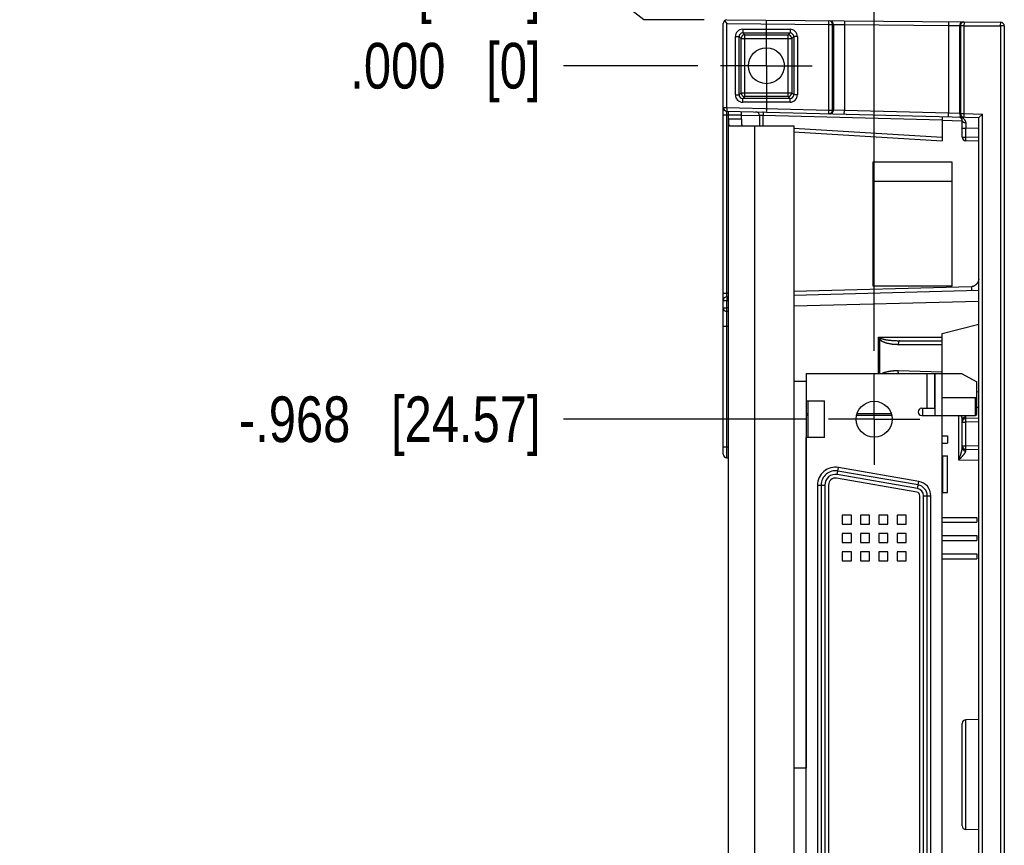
# Model space of a CAD drawing. Header units: inches. Extents: x 0 to 22, y 0 to 17.
# Tile 3 of 21: x 1.6 to 4.3, y 5.7 to 8. Entities that reach past the tile are written whole.
import ezdxf

# ---------------------------------------------------------------- set-up
doc = ezdxf.new("R2010")
doc.units = ezdxf.units.IN
doc.header["$LTSCALE"] = 1.21
doc.header["$MEASUREMENT"] = 0
doc.linetypes.add('CENTER', pattern=[0.6, 0.375, -0.075, 0.075, -0.075])
doc.layers.get('0').update_dxf_attribs({"linetype": 'CONTINUOUS'})
doc.layers.add('02___PRT_ALL_AXES', color=7, linetype='CONTINUOUS')
doc.layers.add('DIMENSIONS', color=7, linetype='CONTINUOUS')
doc.styles.get("Standard").update_dxf_attribs({"font": 'txt', "width": 0.8})
doc.dimstyles.new('DIMSTYLE_2', dxfattribs={"dimtxt": 0.125, "dimasz": 0.18, "dimexe": 0.18, "dimexo": 0.0625, "dimgap": 0.09, "dimtad": 0, "dimtih": 1, "dimtoh": 1, "dimdec": 3, "dimzin": 4, "dimdsep": 46, "dimtxsty": 'STANDARD', "dimblk": '_FILLED', "dimblk1": '_FILLED', "dimblk2": '_FILLED', "dimcen": 0.09, "dimadec": 0, "dimazin": 0, "dimtp": 0.01, "dimtm": 0.01, "dimtfac": 1, "dimtdec": 3, "dimtofl": 0, "dimtmove": 0, "dimatfit": 3, "dimldrblk": '_FILLED', "dimfxl": 1, "dimtolj": 1, "dimtzin": 4, "dimarcsym": 0})

# ---------------------------------------------------------------- blocks, each defined once
blk = doc.blocks.new('*D3')
at = {"layer": 'DIMENSIONS', "color": 2, "linetype": 'CONTINUOUS'}
for p, q in [((3.2228, 8.0564), (3.1157, 8.0564)), ((3.3362, 7.9672), (3.2228, 8.0564)), ((3.5008, 7.9672), (3.3362, 7.9672))]:
    blk.add_line(p, q, dxfattribs=at)
at = {"layer": 'DIMENSIONS', "color": 2, "linetype": 'CONTINUOUS', "insert": (3.0532, 8.1189), "char_height": 0.125, "width": 1.125, "attachment_point": 3, "line_spacing_factor": 0.9}
blk.add_mtext('.125{\\Ftxt.shx;\\W1.000000;\\H0.125000; }[3.18]', dxfattribs=at)
blk = doc.blocks.new('_FILLED')
at = {"color": 0, "linetype": 'BYBLOCK'}
blk.add_solid([(0, 0), (-1, 0.174), (-1, -0.174)], dxfattribs=at)
blk = doc.blocks.new('*D4')
at = {"layer": 'DIMENSIONS', "color": 2, "linetype": 'CONTINUOUS'}
blk.add_line((3.7786, 6.8744), (3.1157, 6.8744), dxfattribs=at)
at = {"layer": 'DIMENSIONS', "color": 2, "linetype": 'CONTINUOUS', "insert": (3.0532, 6.9369), "char_height": 0.125, "width": 1.325, "attachment_point": 3, "line_spacing_factor": 0.9}
blk.add_mtext('-.968{\\Ftxt.shx;\\W1.000000;\\H0.125000; }[24.57]', dxfattribs=at)
blk = doc.blocks.new('*D5')
at = {"layer": 'DIMENSIONS', "color": 2, "linetype": 'CONTINUOUS'}
blk.add_line((3.7786, 4.3744), (3.1157, 4.3744), dxfattribs=at)
at = {"layer": 'DIMENSIONS', "color": 2, "linetype": 'CONTINUOUS', "insert": (3.0532, 4.4369), "char_height": 0.125, "width": 1.425, "attachment_point": 3, "line_spacing_factor": 0.9}
blk.add_mtext('-3.468{\\Ftxt.shx;\\W1.000000;\\H0.125000; }[88.07]', dxfattribs=at)
blk = doc.blocks.new('*D6')
at = {"layer": 'DIMENSIONS', "color": 2, "linetype": 'CONTINUOUS'}
blk.add_line((3.9176, 3.9729), (3.1157, 3.9729), dxfattribs=at)
at = {"layer": 'DIMENSIONS', "color": 2, "linetype": 'CONTINUOUS', "insert": (3.0532, 4.0354), "char_height": 0.125, "width": 1.425, "attachment_point": 3, "line_spacing_factor": 0.9}
blk.add_mtext('-3.869{\\Ftxt.shx;\\W1.000000;\\H0.125000; }[98.27]', dxfattribs=at)
blk = doc.blocks.new('*D7')
at = {"layer": 'DIMENSIONS', "color": 2, "linetype": 'CONTINUOUS'}
blk.add_line((3.4836, 7.8419), (3.1157, 7.8419), dxfattribs=at)
at = {"layer": 'DIMENSIONS', "color": 2, "linetype": 'CONTINUOUS', "insert": (3.0532, 7.9044), "char_height": 0.125, "width": 0.825, "attachment_point": 3, "line_spacing_factor": 0.9}
blk.add_mtext('.000{\\Ftxt.shx;\\W1.000000;\\H0.125000; }[0]', dxfattribs=at)
blk = doc.blocks.new('*D8')
at = {"layer": 'DIMENSIONS', "color": 2, "linetype": 'CONTINUOUS'}
blk.add_line((3.9662, 7.062), (3.9662, 8.4218), dxfattribs=at)
at = {"layer": 'DIMENSIONS', "color": 2, "linetype": 'CONTINUOUS', "insert": (3.9037, 8.4843), "char_height": 0.125, "width": 1.425, "attachment_point": 1, "rotation": 90, "line_spacing_factor": 0.9}
blk.add_mtext('2X .295{\\Ftxt.shx;\\W1.000000;\\H0.125000; }[7.49]', dxfattribs=at)
blk = doc.blocks.new('*D9')
at = {"layer": 'DIMENSIONS', "color": 2, "linetype": 'CONTINUOUS'}
for p, q in [((3.4101, 8.2486), (3.4101, 8.4218)), ((3.5532, 8.1841), (3.4101, 8.2486)), ((3.5532, 8.0197), (3.5532, 8.1841))]:
    blk.add_line(p, q, dxfattribs=at)
at = {"layer": 'DIMENSIONS', "color": 2, "linetype": 'CONTINUOUS', "insert": (3.3476, 8.4843), "char_height": 0.125, "width": 0.925, "attachment_point": 1, "rotation": 90, "line_spacing_factor": 0.9}
blk.add_mtext('-.118{\\Ftxt.shx;\\W1.000000;\\H0.125000; }[3]', dxfattribs=at)
blk = doc.blocks.new('*D10')
at = {"layer": 'DIMENSIONS', "color": 2, "linetype": 'CONTINUOUS'}
blk.add_line((4.1052, 3.7853), (4.1052, 3.414), dxfattribs=at)
at = {"layer": 'DIMENSIONS', "color": 2, "linetype": 'CONTINUOUS', "insert": (4.0427, 3.3515), "char_height": 0.125, "width": 1.225, "attachment_point": 3, "rotation": 90, "line_spacing_factor": 0.9}
blk.add_mtext('.434{\\Ftxt.shx;\\W1.000000;\\H0.125000; }[11.02]', dxfattribs=at)
blk = doc.blocks.new('*D11')
at = {"layer": 'DIMENSIONS', "color": 2, "linetype": 'CONTINUOUS'}
blk.add_line((3.6712, 8.0295), (3.6712, 8.4218), dxfattribs=at)
at = {"layer": 'DIMENSIONS', "color": 2, "linetype": 'CONTINUOUS', "insert": (3.6087, 8.4843), "char_height": 0.125, "width": 0.825, "attachment_point": 1, "rotation": 90, "line_spacing_factor": 0.9}
blk.add_mtext('.000{\\Ftxt.shx;\\W1.000000;\\H0.125000; }[0]', dxfattribs=at)

msp = doc.modelspace()

# ---------------------------------------------------------------- linework, layer by layer
at = {"color": 7, "linetype": 'CONTINUOUS'}
for p, q in [((3.5532, 7.7279), (3.5532, 7.9572)), ((3.5562, 7.9643), (3.5632, 7.9572)), ((3.5632, 7.7279), (3.5632, 7.9572)), ((3.5632, 7.9572), (3.8424, 7.9548)), ((3.5633, 7.9672), (4.3123, 7.9607)), ((3.8424, 7.9548), (3.8425, 7.9648)), ((3.8424, 7.7206), (3.8424, 7.9548)), ((3.8424, 7.9548), (3.8524, 7.9548)), ((3.8524, 7.7206), (3.8524, 7.9548)), ((3.8524, 7.9548), (3.8547, 7.9548)), ((3.8547, 7.9548), (3.8547, 7.7205)), ((3.8547, 7.9548), (3.8847, 7.9544)), ((3.8848, 7.9644), (3.8847, 7.9544)), ((3.8847, 7.9544), (3.8847, 7.7195)), ((3.8847, 7.9544), (4.1697, 7.9519)), ((4.1698, 7.9619), (4.1697, 7.9519)), ((4.1697, 7.9519), (4.1697, 7.712)), ((4.1697, 7.9519), (4.1997, 7.9516)), ((4.1997, 7.9516), (4.1997, 7.711)), ((4.1997, 7.9516), (4.2019, 7.9515)), ((4.2019, 7.9515), (4.2019, 7.7109)), ((4.2119, 7.9515), (4.2019, 7.9515)), ((4.212, 7.9615), (4.2119, 7.9515)), ((4.2119, 7.9515), (4.2119, 7.7109)), ((4.2119, 7.9515), (4.3122, 7.9507)), ((4.3122, 7.9507), (4.3123, 7.9607)), ((4.3122, 7.9507), (4.3122, 3.868)), ((4.3222, 7.9507), (4.3122, 7.9507)), ((4.3222, 7.9507), (4.3222, 3.868)), ((3.5864, 7.7621), (3.5864, 7.9216)), ((3.5864, 7.9216), (3.5964, 7.9216)), ((3.5964, 7.7621), (3.5964, 7.9216)), ((3.5964, 7.9216), (3.6019, 7.9162)), ((3.6064, 7.9416), (3.6064, 7.9316)), ((3.6064, 7.9416), (3.7359, 7.9416)), ((3.6064, 7.9316), (3.6119, 7.9262)), ((3.6064, 7.9316), (3.7359, 7.9316)), ((3.6119, 7.7575), (3.6119, 7.9262)), ((3.6119, 7.9262), (3.7305, 7.9262)), ((3.7359, 7.9316), (3.7305, 7.9262)), ((3.7305, 7.7575), (3.7305, 7.9262)), ((3.7359, 7.9416), (3.7359, 7.9316)), ((3.7459, 7.9216), (3.7405, 7.9162)), ((3.7459, 7.9216), (3.7459, 7.7621)), ((3.7559, 7.9216), (3.7459, 7.9216)), ((3.7559, 7.9216), (3.7559, 7.7621)), ((3.6019, 7.7675), (3.6019, 7.9162)), ((3.6019, 7.9162), (3.7405, 7.9162)), ((3.7405, 7.9162), (3.7405, 7.7675)), ((3.5864, 7.7621), (3.5964, 7.7621)), ((3.5964, 7.7621), (3.6019, 7.7675)), ((3.6019, 7.7675), (3.7405, 7.7675)), ((3.7459, 7.7621), (3.7405, 7.7675)), ((3.7559, 7.7621), (3.7459, 7.7621)), ((3.6064, 7.7521), (3.6119, 7.7575)), ((3.6064, 7.7421), (3.6064, 7.7521)), ((3.7359, 7.7521), (3.6064, 7.7521)), ((3.7359, 7.7421), (3.6064, 7.7421)), ((3.7305, 7.7575), (3.6119, 7.7575)), ((3.7359, 7.7521), (3.7305, 7.7575)), ((3.7359, 7.7421), (3.7359, 7.7521)), ((3.5532, 7.1996), (3.5532, 7.7279)), ((3.5532, 7.7279), (3.5632, 7.7279)), ((3.5532, 7.7079), (3.5632, 7.7079)), ((3.5632, 7.7279), (3.5629, 7.7179)), ((3.5629, 7.7179), (4.2522, 7.6999)), ((3.5632, 7.7079), (3.5629, 7.7179)), ((3.5632, 7.7279), (3.8424, 7.7206)), ((3.5632, 7.2196), (3.5632, 7.7079)), ((3.5632, 7.7079), (3.5672, 7.7078)), ((3.5672, 4.1009), (3.5672, 7.7178)), ((3.5672, 7.7076), (3.6032, 7.7076)), ((3.6032, 7.6954), (3.6032, 7.7169)), ((3.6032, 7.7069), (3.6522, 7.7056)), ((3.6522, 7.7058), (3.6522, 7.6774)), ((3.6619, 7.7053), (3.6522, 7.7058)), ((3.6619, 7.7053), (3.6619, 7.6774)), ((4.1522, 7.6925), (3.6619, 7.7053)), ((3.8422, 7.7106), (3.8424, 7.7206)), ((3.8424, 7.7206), (3.8524, 7.7206)), ((3.8547, 7.7205), (3.8524, 7.7206)), ((3.8847, 7.7195), (3.8547, 7.7205)), ((3.8844, 7.7095), (3.8847, 7.7195)), ((4.1697, 7.712), (3.8847, 7.7195)), ((4.1694, 7.702), (4.1697, 7.712)), ((4.1997, 7.711), (4.1697, 7.712)), ((4.2019, 7.7109), (4.1997, 7.711)), ((4.2019, 7.7109), (4.2119, 7.7109)), ((4.2119, 7.7109), (4.2117, 7.7009)), ((4.2119, 7.7109), (4.2622, 7.7096)), ((4.2622, 7.7096), (4.2522, 7.6999)), ((4.2622, 4.1091), (4.2622, 7.7096)), ((3.6032, 7.6954), (3.5672, 7.6954)), ((4.1522, 7.7025), (4.1522, 7.6363)), ((4.1522, 7.6925), (4.2072, 7.691)), ((4.2072, 7.6466), (4.2072, 7.6913)), ((4.2522, 4.1189), (4.2522, 7.6999)), ((3.5723, 7.6774), (3.7462, 7.6774)), ((3.6392, 4.1194), (3.6392, 7.6774)), ((3.7462, 7.6774), (3.7462, 4.1194)), ((3.7462, 7.6711), (4.1522, 7.6463)), ((3.7462, 7.6611), (4.1522, 7.6363)), ((4.2072, 7.6708), (4.2169, 7.6708)), ((4.2169, 7.6466), (4.2169, 7.6708)), ((4.2522, 7.6699), (4.2169, 7.6708)), ((4.2072, 7.6466), (4.2169, 7.6466)), ((4.2522, 7.6457), (4.2169, 7.6466)), ((4.2522, 7.6357), (4.2169, 7.6366)), ((3.9632, 7.2389), (3.9632, 7.5789)), ((3.9632, 7.5789), (4.1782, 7.5789)), ((4.1782, 7.5789), (4.1782, 7.2389)), ((4.2325, 7.2372), (3.7462, 7.2244)), ((3.7462, 7.2144), (4.2522, 7.2277)), ((4.1782, 7.2389), (3.9632, 7.2389)), ((4.2325, 7.2372), (4.2327, 7.2272)), ((3.5532, 7.2196), (3.5632, 7.2196)), ((3.5532, 6.7791), (3.5532, 7.1996)), ((3.5532, 7.1996), (3.5629, 7.1996)), ((3.5629, 7.2096), (3.5632, 7.2196)), ((3.5629, 7.2096), (3.5672, 7.2097)), ((3.5629, 7.1996), (3.5672, 7.1997)), ((3.5629, 7.1791), (3.5629, 7.1996)), ((3.5672, 7.2197), (3.5632, 7.2196)), ((3.7462, 7.1844), (4.2522, 7.1977)), ((3.5532, 7.1791), (3.5629, 7.1791)), ((3.5672, 7.179), (3.5629, 7.1791)), ((3.5672, 7.169), (3.5629, 7.1691)), ((3.5532, 7.1291), (3.5629, 7.1291)), ((3.5629, 6.7989), (3.5629, 7.1291)), ((3.5629, 7.1291), (3.5672, 7.129)), ((4.1522, 7.1094), (4.2522, 7.1344)), ((3.9784, 6.9994), (3.9784, 7.0994)), ((3.9784, 7.0994), (4.1522, 7.0994)), ((3.9784, 7.0994), (3.9853, 7.0959)), ((3.9818, 6.9994), (3.9818, 7.0924)), ((4.0357, 7.0894), (4.1522, 7.0894)), ((4.1522, 4.2494), (4.1522, 7.1094)), ((4.032, 7.0794), (4.1522, 7.0794)), ((4.1522, 7.0036), (4.032, 7.0067)), ((3.7462, 6.9784), (3.7802, 6.9784)), ((3.7797, 6.9784), (3.7797, 5.9194)), ((3.7802, 6.9994), (3.7802, 6.9244)), ((3.7802, 6.9994), (4.2052, 6.9994)), ((4.1102, 6.9994), (4.1102, 6.9044)), ((4.1312, 6.9994), (4.1312, 6.9044)), ((4.1322, 6.9994), (4.1322, 6.8844)), ((4.2052, 6.9994), (4.2472, 6.977)), ((4.2472, 6.8872), (4.2472, 6.977)), ((3.7802, 6.9244), (3.8302, 6.9244)), ((3.7852, 6.8244), (3.7852, 6.9244)), ((3.8302, 6.8244), (3.8302, 6.9244)), ((4.1522, 6.9344), (4.2472, 6.9344)), ((4.2422, 6.9344), (4.2422, 6.8844)), ((4.2522, 6.9487), (4.2472, 6.9499)), ((4.0962, 6.9044), (4.1322, 6.9044)), ((4.0986, 6.9044), (4.0986, 6.8844)), ((4.2472, 6.9075), (4.2522, 6.9077)), ((3.7852, 6.8894), (3.7797, 6.8894)), ((3.7852, 6.8844), (3.7797, 6.8844)), ((4.0144, 6.8844), (3.918, 6.8844)), ((4.013, 6.8894), (3.9193, 6.8894)), ((4.0962, 6.8844), (4.2422, 6.8844)), ((4.1975, 6.7625), (4.1975, 6.8844)), ((4.2072, 6.7963), (4.2072, 6.8724)), ((4.2169, 6.8767), (4.2168, 6.881)), ((4.2522, 6.8777), (4.2169, 6.8767)), ((4.2422, 6.8844), (4.2472, 6.8872)), ((4.2072, 6.8667), (4.2169, 6.8667)), ((4.2522, 6.8677), (4.2169, 6.8667)), ((4.2169, 6.802), (4.2169, 6.8667)), ((3.7802, 4.4244), (3.7802, 6.8244)), ((3.8302, 6.8244), (3.7802, 6.8244)), ((4.1522, 6.8294), (4.1672, 6.8294)), ((4.1672, 6.8294), (4.1672, 6.8094)), ((3.5532, 6.7989), (3.5629, 6.7989)), ((3.5629, 6.7989), (3.5672, 6.7988)), ((3.5629, 6.7691), (3.5629, 6.7989)), ((3.7802, 6.7894), (3.7797, 6.7894)), ((4.1522, 6.8094), (4.1672, 6.8094)), ((4.2072, 6.802), (4.2169, 6.802)), ((4.2168, 6.7877), (4.2169, 6.792)), ((4.2522, 6.8011), (4.2169, 6.802)), ((4.2522, 6.7911), (4.2169, 6.792)), ((3.5629, 6.7691), (3.5672, 6.769)), ((3.7802, 6.7844), (3.7797, 6.7844)), ((4.1522, 6.7744), (4.1672, 6.7744)), ((4.1542, 6.6744), (4.1542, 6.7744)), ((4.1672, 6.6744), (4.1672, 6.7744)), ((4.2522, 6.7611), (4.1975, 6.7625)), ((3.8652, 6.7229), (3.8686, 6.7426)), ((4.0881, 6.7045), (3.8686, 6.7426)), ((4.083, 6.6749), (3.8634, 6.7131)), ((4.0847, 6.6848), (3.8652, 6.7229)), ((4.0864, 6.6946), (3.8669, 6.7328)), ((3.7802, 6.6894), (3.7797, 6.6894)), ((3.7802, 6.6844), (3.7797, 6.6844)), ((3.8112, 6.6944), (3.8112, 4.5544)), ((3.8112, 6.6944), (3.8312, 6.6944)), ((3.8212, 6.6944), (3.8212, 4.5544)), ((3.8312, 6.6944), (3.8312, 4.5544)), ((3.8412, 6.6944), (3.8412, 4.5544)), ((4.0847, 6.6848), (4.0881, 6.7045)), ((4.0912, 4.5836), (4.0912, 6.6652)), ((4.1012, 4.5836), (4.1012, 6.6652)), ((4.1012, 6.6652), (4.1212, 6.6652)), ((4.1112, 4.5836), (4.1112, 6.6652)), ((4.1212, 4.5836), (4.1212, 6.6652)), ((4.1522, 6.6744), (4.1672, 6.6744)), ((3.8787, 6.6119), (3.8787, 6.5869)), ((3.9037, 6.6119), (3.8787, 6.6119)), ((3.9037, 6.5869), (3.9037, 6.6119)), ((3.9287, 6.6119), (3.9287, 6.5869)), ((3.9537, 6.6119), (3.9287, 6.6119)), ((3.9537, 6.5869), (3.9537, 6.6119)), ((3.9787, 6.6119), (3.9787, 6.5869)), ((4.0037, 6.6119), (3.9787, 6.6119)), ((4.0037, 6.5869), (4.0037, 6.6119)), ((4.0287, 6.6119), (4.0287, 6.5869)), ((4.0537, 6.6119), (4.0287, 6.6119)), ((4.0537, 6.5869), (4.0537, 6.6119)), ((4.1522, 6.6059), (4.2472, 6.6059)), ((4.2472, 6.6059), (4.2472, 6.5929)), ((3.7802, 6.5894), (3.7797, 6.5894)), ((3.7802, 6.5844), (3.7797, 6.5844)), ((3.8787, 6.5869), (3.9037, 6.5869)), ((3.9287, 6.5869), (3.9537, 6.5869)), ((3.9787, 6.5869), (4.0037, 6.5869)), ((4.0287, 6.5869), (4.0537, 6.5869)), ((4.1522, 6.5929), (4.2472, 6.5929)), ((3.8787, 6.5619), (3.8787, 6.5369)), ((3.9037, 6.5619), (3.8787, 6.5619)), ((3.9037, 6.5369), (3.9037, 6.5619)), ((3.9287, 6.5619), (3.9287, 6.5369)), ((3.9537, 6.5619), (3.9287, 6.5619)), ((3.9537, 6.5369), (3.9537, 6.5619)), ((3.9787, 6.5619), (3.9787, 6.5369)), ((4.0037, 6.5619), (3.9787, 6.5619)), ((4.0037, 6.5369), (4.0037, 6.5619)), ((4.0287, 6.5619), (4.0287, 6.5369)), ((4.0537, 6.5619), (4.0287, 6.5619)), ((4.0537, 6.5369), (4.0537, 6.5619)), ((4.1522, 6.5559), (4.2472, 6.5559)), ((4.2472, 6.5559), (4.2472, 6.5429)), ((3.8787, 6.5369), (3.9037, 6.5369)), ((3.9287, 6.5369), (3.9537, 6.5369)), ((3.9787, 6.5369), (4.0037, 6.5369)), ((4.0287, 6.5369), (4.0537, 6.5369)), ((4.1522, 6.5429), (4.2472, 6.5429)), ((3.8787, 6.5119), (3.8787, 6.4869)), ((3.9037, 6.5119), (3.8787, 6.5119)), ((3.9037, 6.4869), (3.9037, 6.5119)), ((3.9287, 6.5119), (3.9287, 6.4869)), ((3.9537, 6.5119), (3.9287, 6.5119)), ((3.9537, 6.4869), (3.9537, 6.5119)), ((3.9787, 6.5119), (3.9787, 6.4869)), ((4.0037, 6.5119), (3.9787, 6.5119)), ((4.0037, 6.4869), (4.0037, 6.5119)), ((4.0287, 6.5119), (4.0287, 6.4869)), ((4.0537, 6.5119), (4.0287, 6.5119)), ((4.0537, 6.4869), (4.0537, 6.5119)), ((4.1522, 6.5059), (4.2472, 6.5059)), ((4.1522, 6.4929), (4.2472, 6.4929)), ((4.2472, 6.5059), (4.2472, 6.4929)), ((3.7802, 6.4894), (3.7797, 6.4894)), ((3.7802, 6.4844), (3.7797, 6.4844)), ((3.8787, 6.4869), (3.9037, 6.4869)), ((3.9287, 6.4869), (3.9537, 6.4869)), ((3.9787, 6.4869), (4.0037, 6.4869)), ((4.0287, 6.4869), (4.0537, 6.4869)), ((3.7802, 6.3894), (3.7797, 6.3894)), ((3.7802, 6.3844), (3.7797, 6.3844)), ((3.7802, 6.2894), (3.7797, 6.2894)), ((3.7802, 6.2844), (3.7797, 6.2844)), ((3.7802, 6.1894), (3.7797, 6.1894)), ((3.7802, 6.1844), (3.7797, 6.1844)), ((3.7802, 6.0894), (3.7797, 6.0894)), ((3.7802, 6.0844), (3.7797, 6.0844)), ((4.2072, 5.7616), (4.2072, 6.0421)), ((4.2522, 6.053), (4.2169, 6.0521)), ((4.2169, 5.7516), (4.2169, 6.0521)), ((3.7802, 5.9894), (3.7797, 5.9894)), ((3.7802, 5.9844), (3.7797, 5.9844)), ((3.7802, 5.9194), (3.7462, 5.9194)), ((4.2522, 5.7507), (4.2169, 5.7516))]:
    msp.add_line(p, q, dxfattribs=at)
at = {"color": 6, "linetype": 'CONTINUOUS'}
msp.add_line((4.1782, 7.5249), (3.9632, 7.5249), dxfattribs=at)
at = {"color": 7, "linetype": 'CONTINUOUS'}
for centre in [(3.6712, 7.8419), (3.9662, 6.8744)]:
    msp.add_circle(centre, 0.0492, dxfattribs=at)
for centre, radius, start, end in [((3.5632, 7.9572), 0.01, 89.5, 180), ((3.8424, 7.9548), 0.01, 359.9885, 89.4889), ((3.8447, 7.9548), 0.01, 359.9885, 89.4889), ((4.2097, 7.9516), 0.01, 89.5114, 180.011), ((4.2119, 7.9515), 0.01, 89.5114, 180.011), ((4.3122, 7.9507), 0.01, 0, 89.5), ((3.6064, 7.9216), 0.02, 89.992, 180.008), ((3.6064, 7.9216), 0.00998, 89.9348, 180.0652), ((3.6119, 7.9162), 0.01, 90.0479, 179.9521), ((3.7305, 7.9162), 0.01, 0.0479, 89.9521), ((3.7359, 7.9216), 0.02, 359.992, 90.008), ((3.7359, 7.9216), 0.00998, 359.9348, 90.0652), ((3.6064, 7.7621), 0.02, 179.992, 270.008), ((3.6064, 7.7621), 0.00998, 179.9348, 270.0652), ((3.6119, 7.7675), 0.01, 180.0479, 269.9521), ((3.7305, 7.7675), 0.01, 270.0479, 359.9521), ((3.7359, 7.7621), 0.02, 269.992, 0.008), ((3.7359, 7.7621), 0.00998, 269.9348, 0.0652), ((3.5632, 7.7279), 0.01, 180, 268.5), ((3.6422, 7.7058), 0.01, 0, 88.5), ((3.8424, 7.7206), 0.01, 268.5117, 0.0104), ((3.8447, 7.7205), 0.01, 268.5117, 0.0104), ((4.2097, 7.711), 0.01, 179.988, 268.4892), ((4.2119, 7.7109), 0.01, 179.991, 256.4341), ((4.1972, 7.6913), 0.01, 0, 88.5), ((4.2119, 7.7109), 0.00999, 256.443, 268.5), ((7.2426, 7.6976), 3.0258, 180.216, 180.5072), ((4.2172, 7.6466), 0.01, 180, 268.5), ((3.5632, 7.1996), 0.01, 91.5, 180), ((3.5632, 7.1791), 0.01, 180, 268.5), ((2.2603, 6.2403), 1.9208, 26.3348, 26.5659), ((4.0092, 7.0685), 0.0364, 131.1418, 138.8744), ((4.0962, 6.8944), 0.01, 90, 270), ((4.2172, 6.8667), 0.01, 91.5, 180.001), ((4.2172, 6.802), 0.01, 180, 268.5), ((3.5632, 6.7791), 0.01, 180, 268.5001), ((3.8602, 6.6944), 0.049, 80.1456, 180), ((3.8602, 6.6944), 0.039, 80.1456, 180), ((3.8602, 6.6944), 0.029, 80.1456, 180), ((3.8602, 6.6944), 0.019, 80.1456, 180), ((4.0813, 6.6652), 0.0199, 0, 80.1456), ((4.0813, 6.6652), 0.0299, 0, 80.1456), ((4.0813, 6.6652), 0.0399, 0, 80.1456), ((4.0813, 6.6652), 0.00991, 0, 80.1456), ((4.2172, 6.0421), 0.01, 91.5, 180), ((4.2172, 5.7616), 0.01, 180, 268.5)]:
    msp.add_arc(centre, radius, start, end, dxfattribs=at)
for points, knots in [([(3.6619, 7.7153), (3.6619, 7.7153), (3.6619, 7.7153), (3.6619, 7.7153), (3.6619, 7.7153), (3.6619, 7.7153), (3.6619, 7.7153), (3.6619, 7.7153), (3.662, 7.7153), (3.662, 7.7152), (3.662, 7.7152), (3.662, 7.7152), (3.662, 7.7151), (3.662, 7.7151), (3.662, 7.715), (3.662, 7.7149), (3.662, 7.7147), (3.662, 7.7146), (3.662, 7.7144), (3.662, 7.7141), (3.662, 7.7139), (3.662, 7.7135), (3.662, 7.713), (3.662, 7.7124), (3.662, 7.7116), (3.662, 7.7109), (3.662, 7.71), (3.662, 7.7091), (3.662, 7.7082), (3.662, 7.7073), (3.662, 7.7063), (3.6619, 7.7057), (3.6619, 7.7053)], [0, 0, 0, 0, 0.000329, 0.000721, 0.001215, 0.001831, 0.002579, 0.003465, 0.005663, 0.008437, 0.011795, 0.015739, 0.020267, 0.02538, 0.031076, 0.044203, 0.059621, 0.077296, 0.097187, 0.119247, 0.143425, 0.169662, 0.22806, 0.293882, 0.366498, 0.445211, 0.529263, 0.617848, 0.710114, 0.805173, 0.902112, 1, 1, 1, 1]), ([(3.5672, 7.6954), (3.5672, 7.695), (3.5672, 7.6942), (3.5672, 7.6931), (3.5672, 7.692), (3.5672, 7.691), (3.5672, 7.69), (3.5672, 7.689), (3.5672, 7.688), (3.5673, 7.6871), (3.5673, 7.6862), (3.5673, 7.6854), (3.5674, 7.6847), (3.5675, 7.6839), (3.5675, 7.6832), (3.5676, 7.6826), (3.5677, 7.682), (3.5679, 7.6815), (3.568, 7.6809), (3.5682, 7.6805), (3.5684, 7.68), (3.5686, 7.6796), (3.5688, 7.6793), (3.569, 7.6789), (3.5693, 7.6786), (3.5695, 7.6784), (3.5698, 7.6781), (3.5701, 7.6779), (3.5704, 7.6777), (3.5708, 7.6776), (3.5711, 7.6775), (3.5715, 7.6774), (3.5719, 7.6774), (3.5722, 7.6774), (3.5723, 7.6774)], [0, 0, 0, 0, 0.05463, 0.108739, 0.161872, 0.21366, 0.263813, 0.312124, 0.358443, 0.402677, 0.444769, 0.484694, 0.52245, 0.558054, 0.59154, 0.622956, 0.652382, 0.679957, 0.705836, 0.730171, 0.753116, 0.774827, 0.795465, 0.815194, 0.834182, 0.852604, 0.870635, 0.888451, 0.906227, 0.92413, 0.942318, 0.960939, 0.980127, 1, 1, 1, 1]), ([(3.6032, 7.6954), (3.6032, 7.6948), (3.6032, 7.6938), (3.6032, 7.6923), (3.6032, 7.6907), (3.6032, 7.6892), (3.6032, 7.6877), (3.6032, 7.6863), (3.6033, 7.6851), (3.6033, 7.6842), (3.6033, 7.6835), (3.6034, 7.6829), (3.6034, 7.6823), (3.6035, 7.6817), (3.6036, 7.6811), (3.6037, 7.6806), (3.6038, 7.6801), (3.6039, 7.6796), (3.604, 7.6792), (3.6042, 7.6788), (3.6043, 7.6784), (3.6045, 7.6781), (3.6047, 7.6778), (3.6049, 7.6777), (3.6051, 7.6775), (3.6052, 7.6775), (3.6053, 7.6774), (3.6055, 7.6774), (3.6056, 7.6774), (3.6057, 7.6774), (3.6057, 7.6774)], [0, 0, 0, 0, 0.082331, 0.164279, 0.245477, 0.325554, 0.40411, 0.480685, 0.554728, 0.590592, 0.625553, 0.659497, 0.692297, 0.723844, 0.754048, 0.782821, 0.810079, 0.835748, 0.859764, 0.882086, 0.902703, 0.921658, 0.939067, 0.95516, 0.962831, 0.970325, 0.97771, 0.985064, 0.992468, 1, 1, 1, 1]), ([(4.2168, 7.6862), (4.2168, 7.6865), (4.2168, 7.6872), (4.2167, 7.688), (4.2166, 7.6886), (4.2165, 7.689), (4.2163, 7.6895), (4.2161, 7.6901), (4.2159, 7.6908), (4.2155, 7.6915), (4.2153, 7.692), (4.215, 7.6924), (4.2148, 7.6927), (4.2145, 7.6932), (4.2141, 7.6938), (4.2135, 7.6945), (4.2129, 7.6951), (4.2123, 7.6957), (4.2117, 7.6962), (4.2111, 7.6968), (4.2104, 7.6973), (4.2095, 7.6979), (4.2083, 7.6986), (4.2068, 7.6993), (4.2053, 7.6999), (4.2038, 7.7004), (4.2022, 7.7007), (4.2006, 7.701), (4.1991, 7.7012), (4.198, 7.7013), (4.1975, 7.7013)], [0, 0, 0, 0, 0.036388, 0.072027, 0.089585, 0.106975, 0.124205, 0.141281, 0.175004, 0.208213, 0.224644, 0.240966, 0.257187, 0.273315, 0.305309, 0.336991, 0.368396, 0.399565, 0.430527, 0.461299, 0.491909, 0.522379, 0.582946, 0.643119, 0.702998, 0.762644, 0.822122, 0.881479, 0.940756, 1, 1, 1, 1]), ([(4.2072, 7.6913), (4.2072, 7.6912), (4.2072, 7.6911), (4.2072, 7.6908), (4.2073, 7.6906), (4.2074, 7.6902), (4.2076, 7.6898), (4.2079, 7.6894), (4.2083, 7.6889), (4.2088, 7.6885), (4.2094, 7.6881), (4.21, 7.6877), (4.2107, 7.6874), (4.2115, 7.6871), (4.2123, 7.6868), (4.2131, 7.6866), (4.214, 7.6864), (4.2149, 7.6863), (4.2159, 7.6862), (4.2165, 7.6862), (4.2168, 7.6862)], [0, 0, 0, 0, 0.020803, 0.041741, 0.062941, 0.084526, 0.129256, 0.176727, 0.227478, 0.281844, 0.339977, 0.401878, 0.467418, 0.536367, 0.608411, 0.683167, 0.760198, 0.839025, 0.919136, 1, 1, 1, 1]), ([(4.2169, 7.6366), (4.2169, 7.6366), (4.2169, 7.6366), (4.2169, 7.6366), (4.2169, 7.6366), (4.2169, 7.6366), (4.2169, 7.6366), (4.2169, 7.6366), (4.2169, 7.6367), (4.2169, 7.6367), (4.2169, 7.6367), (4.2169, 7.6368), (4.2169, 7.6368), (4.2169, 7.6369), (4.2169, 7.6369), (4.2169, 7.637), (4.2169, 7.6372), (4.2168, 7.6374), (4.2168, 7.6376), (4.2168, 7.6378), (4.2168, 7.638), (4.2168, 7.6384), (4.2168, 7.6389), (4.2168, 7.6396), (4.2168, 7.6403), (4.2168, 7.6411), (4.2168, 7.6419), (4.2168, 7.6428), (4.2169, 7.6437), (4.2169, 7.6447), (4.2169, 7.6456), (4.2169, 7.6463), (4.2169, 7.6466)], [0, 0, 0, 0, 0.000329, 0.000721, 0.001215, 0.001831, 0.002579, 0.003465, 0.005663, 0.008437, 0.011795, 0.015739, 0.020267, 0.02538, 0.031076, 0.044203, 0.059621, 0.077296, 0.097187, 0.119247, 0.143425, 0.169662, 0.22806, 0.293882, 0.366498, 0.445211, 0.529263, 0.617848, 0.710114, 0.805173, 0.902112, 1, 1, 1, 1]), ([(4.2522, 7.2577), (4.2522, 7.2571), (4.252, 7.2558), (4.2516, 7.254), (4.2511, 7.2522), (4.2503, 7.2504), (4.2494, 7.2487), (4.2483, 7.247), (4.2471, 7.2454), (4.2458, 7.2439), (4.2444, 7.2425), (4.2428, 7.2412), (4.2412, 7.2401), (4.2396, 7.2391), (4.2378, 7.2383), (4.2361, 7.2377), (4.2346, 7.2373), (4.2334, 7.2372), (4.2328, 7.2372), (4.2325, 7.2372)], [0, 0, 0, 0, 0.059077, 0.119439, 0.181116, 0.244011, 0.307932, 0.372623, 0.437783, 0.503088, 0.568211, 0.63284, 0.696696, 0.759555, 0.821271, 0.881811, 0.941282, 0.970712, 1, 1, 1, 1]), ([(3.5629, 7.2096), (3.5629, 7.2096), (3.5629, 7.2096), (3.5629, 7.2096), (3.5629, 7.2096), (3.5629, 7.2096), (3.5629, 7.2096), (3.5629, 7.2096), (3.5629, 7.2096), (3.5629, 7.2095), (3.5629, 7.2095), (3.5629, 7.2095), (3.5629, 7.2094), (3.5629, 7.2094), (3.5629, 7.2093), (3.5629, 7.2092), (3.5629, 7.209), (3.5628, 7.2088), (3.5628, 7.2086), (3.5628, 7.2084), (3.5628, 7.2082), (3.5628, 7.2078), (3.5628, 7.2073), (3.5628, 7.2067), (3.5628, 7.2059), (3.5628, 7.2052), (3.5628, 7.2043), (3.5628, 7.2034), (3.5629, 7.2025), (3.5629, 7.2016), (3.5629, 7.2006), (3.5629, 7.1999), (3.5629, 7.1996)], [0, 0, 0, 0, 0.000329, 0.000721, 0.001215, 0.001831, 0.002579, 0.003465, 0.005663, 0.008437, 0.011795, 0.015739, 0.020267, 0.02538, 0.031076, 0.044203, 0.059621, 0.077296, 0.097187, 0.119247, 0.143425, 0.169662, 0.22806, 0.293882, 0.366498, 0.445211, 0.529263, 0.617848, 0.710114, 0.805173, 0.902112, 1, 1, 1, 1]), ([(3.5629, 7.1691), (3.5629, 7.1691), (3.5629, 7.1691), (3.5629, 7.1691), (3.5629, 7.1691), (3.5629, 7.1691), (3.5629, 7.1691), (3.5629, 7.1691), (3.5629, 7.1692), (3.5629, 7.1692), (3.5629, 7.1692), (3.5629, 7.1693), (3.5629, 7.1693), (3.5629, 7.1694), (3.5629, 7.1694), (3.5629, 7.1695), (3.5629, 7.1697), (3.5628, 7.1699), (3.5628, 7.1701), (3.5628, 7.1703), (3.5628, 7.1705), (3.5628, 7.1709), (3.5628, 7.1714), (3.5628, 7.1721), (3.5628, 7.1728), (3.5628, 7.1736), (3.5628, 7.1744), (3.5628, 7.1753), (3.5629, 7.1762), (3.5629, 7.1772), (3.5629, 7.1781), (3.5629, 7.1788), (3.5629, 7.1791)], [0, 0, 0, 0, 0.000329, 0.000721, 0.001215, 0.001831, 0.002579, 0.003465, 0.005663, 0.008437, 0.011795, 0.015739, 0.020267, 0.02538, 0.031076, 0.044203, 0.059621, 0.077296, 0.097187, 0.119247, 0.143425, 0.169662, 0.22806, 0.293882, 0.366498, 0.445211, 0.529263, 0.617848, 0.710114, 0.805173, 0.902112, 1, 1, 1, 1]), ([(3.5629, 7.1291), (3.5629, 7.1304), (3.5629, 7.133), (3.5629, 7.1369), (3.5629, 7.1407), (3.5628, 7.1444), (3.5628, 7.1479), (3.5628, 7.1513), (3.5628, 7.1539), (3.5628, 7.156), (3.5628, 7.1574), (3.5628, 7.1587), (3.5628, 7.16), (3.5628, 7.1612), (3.5628, 7.1623), (3.5628, 7.1634), (3.5628, 7.1644), (3.5628, 7.1652), (3.5628, 7.166), (3.5629, 7.1666), (3.5629, 7.1671), (3.5629, 7.1674), (3.5629, 7.1677), (3.5629, 7.1679), (3.5629, 7.1681), (3.5629, 7.1683), (3.5629, 7.1685), (3.5629, 7.1687), (3.5629, 7.1688), (3.5629, 7.1689), (3.5629, 7.1689), (3.5629, 7.169), (3.5629, 7.169), (3.5629, 7.169), (3.5629, 7.1691), (3.5629, 7.1691), (3.5629, 7.1691), (3.5629, 7.1691), (3.5629, 7.1691), (3.5629, 7.1691), (3.5629, 7.1691), (3.5629, 7.1691), (3.5629, 7.1691), (3.5629, 7.1691)], [0, 0, 0, 0, 0.098018, 0.195094, 0.290295, 0.382702, 0.471424, 0.555606, 0.634436, 0.671603, 0.707151, 0.740995, 0.773052, 0.803245, 0.831502, 0.857755, 0.881939, 0.903998, 0.923878, 0.941532, 0.94951, 0.956917, 0.963747, 0.969997, 0.975662, 0.98074, 0.985228, 0.989123, 0.992423, 0.993849, 0.995126, 0.996253, 0.997231, 0.99806, 0.998739, 0.999022, 0.999269, 0.999478, 0.999651, 0.999787, 0.999888, 0.999956, 1, 1, 1, 1]), ([(3.9818, 7.0924), (3.9822, 7.092), (3.9828, 7.0914), (3.9837, 7.0907), (3.9844, 7.0902), (3.9851, 7.0897), (3.986, 7.0891), (3.9872, 7.0884), (3.9887, 7.0876), (3.9902, 7.0869), (3.9917, 7.0862), (3.9932, 7.0856), (3.9948, 7.085), (3.9968, 7.0843), (3.9995, 7.0835), (4.0027, 7.0826), (4.0059, 7.0819), (4.0091, 7.0813), (4.0124, 7.0807), (4.0156, 7.0803), (4.0189, 7.08), (4.0222, 7.0797), (4.0254, 7.0795), (4.0287, 7.0794), (4.0309, 7.0794), (4.032, 7.0794)], [0, 0, 0, 0, 0.03207, 0.048037, 0.063963, 0.079854, 0.095713, 0.127347, 0.15889, 0.19036, 0.221769, 0.253127, 0.284442, 0.315721, 0.378185, 0.440556, 0.502854, 0.565096, 0.627294, 0.689458, 0.751596, 0.813713, 0.875816, 0.937911, 1, 1, 1, 1]), ([(3.9853, 7.0959), (3.9855, 7.0958), (3.9859, 7.0956), (3.9864, 7.0954), (3.9869, 7.0952), (3.9875, 7.0949), (3.9882, 7.0947), (3.989, 7.0944), (3.99, 7.0941), (3.9913, 7.0937), (3.9928, 7.0933), (3.9944, 7.093), (3.996, 7.0926), (3.9975, 7.0923), (3.9991, 7.092), (4.0012, 7.0917), (4.0038, 7.0913), (4.007, 7.0909), (4.0102, 7.0905), (4.0134, 7.0903), (4.0166, 7.09), (4.0197, 7.0898), (4.024, 7.0896), (4.0293, 7.0894), (4.0336, 7.0894), (4.0357, 7.0894)], [0, 0, 0, 0, 0.015679, 0.023515, 0.031349, 0.04701, 0.062666, 0.078317, 0.093964, 0.125247, 0.156521, 0.187788, 0.219049, 0.250306, 0.281559, 0.312809, 0.3753, 0.437785, 0.500263, 0.562738, 0.625209, 0.687678, 0.750145, 0.875074, 1, 1, 1, 1]), ([(4.0357, 7.0894), (4.0357, 7.0894), (4.0355, 7.0894), (4.0353, 7.0893), (4.0352, 7.0893), (4.035, 7.0892), (4.0348, 7.0891), (4.0346, 7.0889), (4.0345, 7.0888), (4.0343, 7.0886), (4.0341, 7.0884), (4.034, 7.0882), (4.0338, 7.0879), (4.0336, 7.0877), (4.0335, 7.0874), (4.0333, 7.087), (4.0331, 7.0864), (4.0328, 7.0857), (4.0326, 7.0849), (4.0324, 7.0841), (4.0323, 7.0832), (4.0322, 7.0823), (4.0321, 7.0813), (4.032, 7.0803), (4.032, 7.0797), (4.032, 7.0794)], [0, 0, 0, 0, 0.0161, 0.032442, 0.049248, 0.066725, 0.085049, 0.104364, 0.124787, 0.146406, 0.169282, 0.193461, 0.218964, 0.245802, 0.273971, 0.303454, 0.366244, 0.433884, 0.505964, 0.581989, 0.661397, 0.743574, 0.827861, 0.913571, 1, 1, 1, 1]), ([(4.032, 7.0067), (4.0301, 7.0068), (4.0264, 7.0068), (4.0217, 7.0067), (4.018, 7.0064), (4.0152, 7.0062), (4.0125, 7.0059), (4.0097, 7.0055), (4.0069, 7.0051), (4.0042, 7.0046), (4.0014, 7.004), (3.9987, 7.0033), (3.996, 7.0025), (3.9938, 7.0018), (3.9921, 7.0011), (3.9907, 7.0006), (3.9895, 7), (3.9886, 6.9996), (3.9882, 6.9994)], [0, 0, 0, 0, 0.124619, 0.249246, 0.311576, 0.373919, 0.43628, 0.498666, 0.561083, 0.623539, 0.686044, 0.748612, 0.811261, 0.874014, 0.905442, 0.936911, 0.968427, 1, 1, 1, 1]), ([(4.033, 6.9994), (4.0329, 6.9996), (4.0327, 7.0001), (4.0325, 7.0009), (4.0323, 7.0018), (4.0322, 7.0027), (4.0321, 7.0037), (4.032, 7.0047), (4.032, 7.0057), (4.032, 7.0064), (4.032, 7.0067)], [0, 0, 0, 0, 0.104237, 0.216333, 0.335473, 0.460701, 0.590948, 0.725064, 0.861832, 1, 1, 1, 1]), ([(4.2072, 6.8724), (4.2072, 6.8726), (4.2072, 6.8731), (4.2071, 6.8738), (4.2071, 6.8745), (4.207, 6.8752), (4.2069, 6.8759), (4.2067, 6.8769), (4.2065, 6.8782), (4.2061, 6.8797), (4.2057, 6.8812), (4.2053, 6.8828), (4.205, 6.8838), (4.2049, 6.8844)], [0, 0, 0, 0, 0.055212, 0.111865, 0.16983, 0.228994, 0.289241, 0.350465, 0.475469, 0.603389, 0.733702, 0.866015, 1, 1, 1, 1]), ([(4.2072, 6.8724), (4.2072, 6.8727), (4.2072, 6.8732), (4.2074, 6.874), (4.2076, 6.8748), (4.2079, 6.8756), (4.2083, 6.8764), (4.2088, 6.8771), (4.2094, 6.8778), (4.21, 6.8784), (4.2107, 6.8789), (4.2114, 6.8794), (4.2123, 6.8799), (4.2131, 6.8803), (4.214, 6.8806), (4.2149, 6.8808), (4.2159, 6.8809), (4.2165, 6.881), (4.2168, 6.881)], [0, 0, 0, 0, 0.057786, 0.11576, 0.1741, 0.232969, 0.292507, 0.352823, 0.413995, 0.476068, 0.539051, 0.602921, 0.667625, 0.733079, 0.799178, 0.865795, 0.932786, 1, 1, 1, 1]), ([(4.2168, 6.881), (4.2168, 6.8811), (4.2168, 6.8814), (4.2168, 6.8818), (4.2167, 6.8822), (4.2166, 6.8826), (4.2164, 6.883), (4.2162, 6.8836), (4.216, 6.8841), (4.2158, 6.8844)], [0, 0, 0, 0, 0.107995, 0.220574, 0.338039, 0.460548, 0.588116, 0.720654, 1, 1, 1, 1]), ([(4.2169, 6.8667), (4.2169, 6.8671), (4.2169, 6.8677), (4.2169, 6.8687), (4.2169, 6.8696), (4.2168, 6.8706), (4.2168, 6.8714), (4.2168, 6.8723), (4.2168, 6.8731), (4.2168, 6.8738), (4.2168, 6.8744), (4.2168, 6.8749), (4.2168, 6.8753), (4.2168, 6.8756), (4.2168, 6.8758), (4.2168, 6.876), (4.2169, 6.8761), (4.2169, 6.8763), (4.2169, 6.8764), (4.2169, 6.8765), (4.2169, 6.8765), (4.2169, 6.8766), (4.2169, 6.8766), (4.2169, 6.8767), (4.2169, 6.8767), (4.2169, 6.8767), (4.2169, 6.8767), (4.2169, 6.8767), (4.2169, 6.8767), (4.2169, 6.8767), (4.2169, 6.8767), (4.2169, 6.8767), (4.2169, 6.8767)], [0, 0, 0, 0, 0.097888, 0.194827, 0.289886, 0.382152, 0.470737, 0.554789, 0.633502, 0.706118, 0.77194, 0.830338, 0.856576, 0.880753, 0.902813, 0.922704, 0.940379, 0.955797, 0.968924, 0.97462, 0.979733, 0.984261, 0.988205, 0.991563, 0.994337, 0.996535, 0.997421, 0.998169, 0.998785, 0.999279, 0.999671, 1, 1, 1, 1]), ([(4.1975, 6.7625), (4.1977, 6.7632), (4.1982, 6.7647), (4.199, 6.7669), (4.1998, 6.7691), (4.2008, 6.772), (4.2021, 6.7756), (4.2033, 6.7792), (4.2042, 6.7821), (4.2048, 6.7842), (4.2053, 6.786), (4.2057, 6.7874), (4.206, 6.7885), (4.2062, 6.7895), (4.2064, 6.7905), (4.2066, 6.7915), (4.2068, 6.7925), (4.207, 6.7935), (4.2071, 6.7945), (4.2072, 6.7954), (4.2072, 6.796), (4.2072, 6.7963)], [0, 0, 0, 0, 0.066078, 0.132094, 0.197996, 0.263733, 0.394472, 0.523743, 0.587589, 0.650736, 0.713011, 0.743752, 0.774184, 0.804268, 0.833956, 0.863192, 0.891913, 0.920047, 0.947504, 0.974189, 1, 1, 1, 1]), ([(4.2072, 6.7963), (4.2072, 6.796), (4.2072, 6.7955), (4.2074, 6.7947), (4.2076, 6.7939), (4.2079, 6.7931), (4.2083, 6.7923), (4.2088, 6.7916), (4.2094, 6.791), (4.21, 6.7903), (4.2107, 6.7898), (4.2114, 6.7893), (4.2123, 6.7888), (4.2131, 6.7885), (4.214, 6.7882), (4.2149, 6.7879), (4.2159, 6.7878), (4.2165, 6.7878), (4.2168, 6.7877)], [0, 0, 0, 0, 0.057786, 0.115759, 0.1741, 0.232969, 0.292506, 0.352822, 0.413994, 0.476067, 0.53905, 0.60292, 0.667624, 0.733079, 0.799178, 0.865795, 0.932786, 1, 1, 1, 1]), ([(4.2169, 6.792), (4.2169, 6.792), (4.2169, 6.792), (4.2169, 6.792), (4.2169, 6.792), (4.2169, 6.792), (4.2169, 6.792), (4.2169, 6.792), (4.2169, 6.792), (4.2169, 6.7921), (4.2169, 6.7921), (4.2169, 6.7921), (4.2169, 6.7922), (4.2169, 6.7922), (4.2169, 6.7923), (4.2169, 6.7924), (4.2169, 6.7926), (4.2168, 6.7927), (4.2168, 6.7929), (4.2168, 6.7932), (4.2168, 6.7934), (4.2168, 6.7938), (4.2168, 6.7943), (4.2168, 6.7949), (4.2168, 6.7957), (4.2168, 6.7964), (4.2168, 6.7973), (4.2168, 6.7982), (4.2169, 6.7991), (4.2169, 6.8), (4.2169, 6.801), (4.2169, 6.8016), (4.2169, 6.802)], [0, 0, 0, 0, 0.000329, 0.000721, 0.001215, 0.001831, 0.002579, 0.003465, 0.005663, 0.008437, 0.011795, 0.015739, 0.020267, 0.02538, 0.031076, 0.044203, 0.059621, 0.077296, 0.097187, 0.119247, 0.143425, 0.169662, 0.22806, 0.293882, 0.366498, 0.445211, 0.529263, 0.617848, 0.710114, 0.805173, 0.902112, 1, 1, 1, 1]), ([(4.1975, 6.7625), (4.198, 6.7631), (4.1991, 6.7642), (4.2006, 6.7658), (4.2022, 6.7675), (4.2038, 6.7692), (4.2051, 6.7706), (4.2061, 6.7717), (4.2068, 6.7725), (4.2076, 6.7733), (4.2083, 6.7742), (4.209, 6.775), (4.2097, 6.7758), (4.2104, 6.7766), (4.2111, 6.7774), (4.2117, 6.7782), (4.2123, 6.779), (4.2129, 6.7798), (4.2135, 6.7806), (4.2141, 6.7814), (4.2145, 6.782), (4.2148, 6.7825), (4.215, 6.7829), (4.2153, 6.7833), (4.2155, 6.7838), (4.2159, 6.7844), (4.2161, 6.785), (4.2163, 6.7855), (4.2165, 6.7859), (4.2167, 6.7865), (4.2168, 6.7871), (4.2168, 6.7875), (4.2168, 6.7877)], [0, 0, 0, 0, 0.07196, 0.143735, 0.215189, 0.286178, 0.356543, 0.391436, 0.426102, 0.460514, 0.494643, 0.528455, 0.561915, 0.594982, 0.627611, 0.659753, 0.691355, 0.722352, 0.752676, 0.782252, 0.810996, 0.825026, 0.838813, 0.852344, 0.865608, 0.891277, 0.915718, 0.927451, 0.938846, 0.960595, 0.980954, 1, 1, 1, 1])]:
    msp.add_open_spline(points, degree=3, knots=knots, dxfattribs=at)
at = {"layer": '02___PRT_ALL_AXES', "color": 7, "linetype": 'CENTER'}
for p, q in [((3.6712, 7.8419), (3.6712, 7.967)), ((3.6712, 7.8419), (3.5461, 7.8419)), ((3.6712, 7.8419), (3.6712, 7.7168)), ((3.6712, 7.8419), (3.7963, 7.8419)), ((3.9662, 6.8744), (3.9662, 6.9995)), ((3.9662, 6.8744), (3.8411, 6.8744)), ((3.9662, 6.8744), (3.9662, 6.7493)), ((3.9662, 6.8744), (4.0913, 6.8744))]:
    msp.add_line(p, q, dxfattribs=at)

# ---------------------------------------------------------------- dimensions: what is measured, and where the dimension line sits
at = {"layer": 'DIMENSIONS', "color": 2, "linetype": 'CONTINUOUS'}
for feature_location, offset, dtype, origin, text, picture, middle in [((3.9662, 7.062), (0, 1.3598), 1, (3.6712, 7.967), '2X <>', '*D8', (3.9662, 9.1968)), ((3.5532, 8.0197), (-0.1431, 0.4021), 0, (3.6712, 7.967), '-<>', '*D9', (3.4101, 8.9468)), ((3.7785898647, 4.3743598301), (-0.6629005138, 0), 0, (3.5460898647, 7.8418598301), '-<>', '*D5', (2.0906893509, 4.3743598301)), ((3.9176, 3.9729), (-0.8019, 0), 0, (3.5461, 7.8419), '-<>', '*D6', (2.0907, 3.9729)), ((3.7785898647, 6.8743598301), (-0.6629005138, 0), 0, (3.5460898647, 7.8418598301), '-<>', '*D4', (2.1906893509, 6.8743598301))]:
    dim = msp.add_ordinate_dim(feature_location=feature_location, offset=offset, dtype=dtype, origin=origin, text=text, dimstyle='DIMSTYLE_2', dxfattribs=at)
    dim.commit()
    dim.dimension.update_dxf_attribs({"geometry": picture, "text_midpoint": middle})
for feature_location, offset, dtype, origin, picture, middle in [((3.6711898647, 8.0294598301), (0, 0.3923447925), 1, (3.6711898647, 7.9669598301), '*D11', (3.6711898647, 8.8968046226)), ((3.5008, 7.9672), (-0.3851, 0.0892), 0, (3.5461, 7.8419), '*D3', (2.2407, 8.0564)), ((3.4835898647, 7.8418598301), (-0.3679005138, 0), 0, (3.5460898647, 7.8418598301), '*D7', (2.3906893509, 7.8418598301)), ((4.1052, 3.7853), (0, -0.3712), 1, (3.6712, 7.8419), '*D10', (4.2396, 2.5155))]:
    dim = msp.add_ordinate_dim(feature_location=feature_location, offset=offset, dtype=dtype, origin=origin, dimstyle='DIMSTYLE_2', dxfattribs=at)
    dim.commit()
    dim.dimension.update_dxf_attribs({"geometry": picture, "text_midpoint": middle})

doc.saveas('drawing.dxf')
